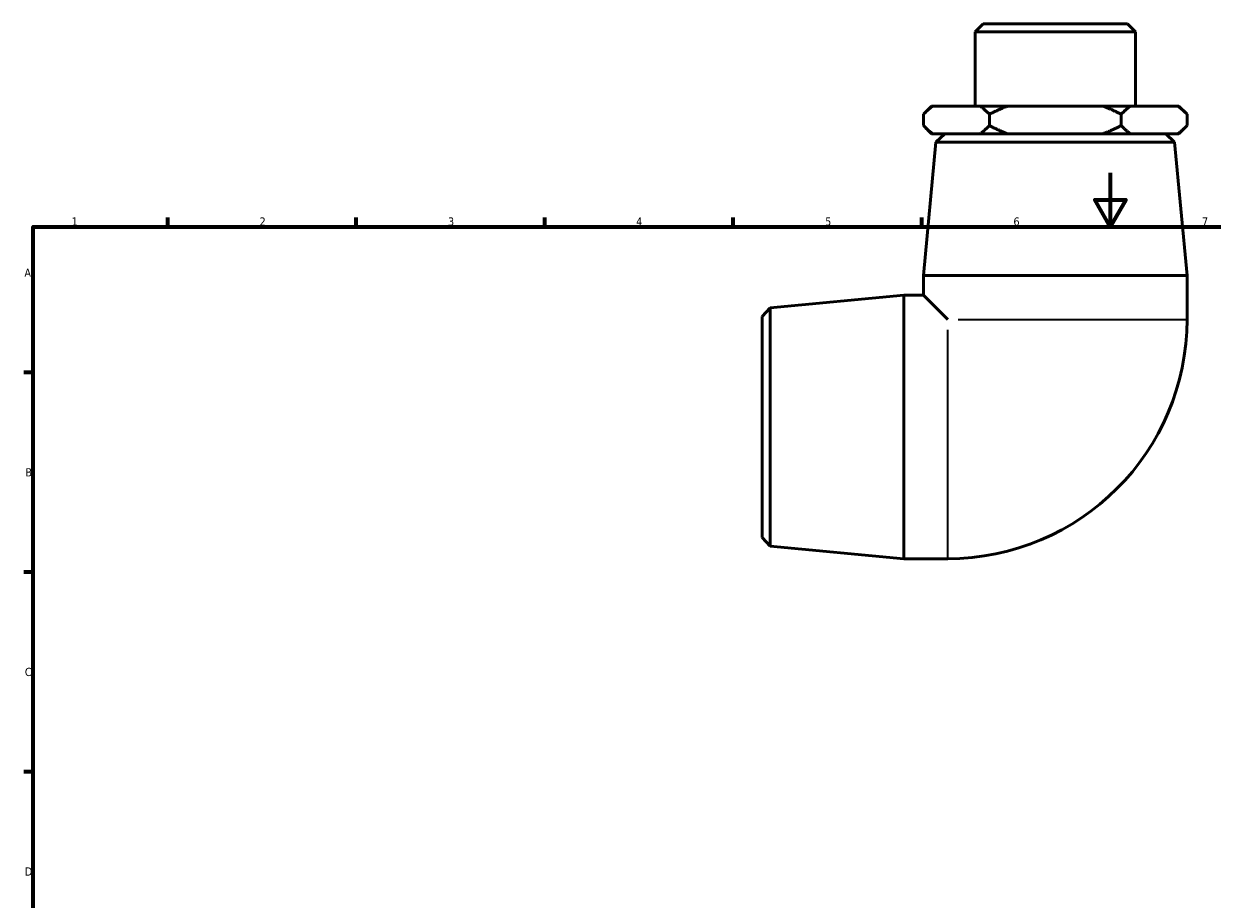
# Model space of a CAD drawing. Header units: millimetres. Extents: x -38 to 897, y -90 to 649.
# Tile 2 of 3: x 17 to 458, y 324 to 649. Entities that reach past the tile are written whole.
import ezdxf

# ---------------------------------------------------------------- set-up
doc = ezdxf.new("R2010")
doc.units = ezdxf.units.MM
for name, color, linetype, lineweight in [('Border (ANSI)', 7, 'Continuous', 70), ('Visible (ANSI)', 7, 'Continuous', 50), ('Visible Narrow (ANSI)', 7, 'Continuous', 35)]:
    doc.layers.add(name, color=color, linetype=linetype, lineweight=lineweight)
doc.styles.add('Note Text (ANSI)', font='tahoma.ttf')

# ---------------------------------------------------------------- blocks, each defined once
blk = doc.blocks.new('Borders Default Border')
at = {"layer": 'Border (ANSI)'}
for p, q in [((70.08, 574), (70.08, 577.45)), ((140.17, 574), (140.17, 577.45)), ((210.25, 574), (210.25, 577.45)), ((280.33, 574), (280.33, 577.45)), ((350.42, 574), (350.42, 577.45)), ((20, 519.75), (16.55, 519.75)), ((20, 445.5), (16.55, 445.5)), ((20, 371.25), (16.55, 371.25))]:
    blk.add_line(p, q, dxfattribs=at)
at = {"layer": 'Border (ANSI)', "flags": 128}
for points in [[(420.5, 594), (420.5, 574), (414.73, 584), (426.27, 584), (420.5, 574)], [(20, 20), (20, 574), (821, 574), (821, 20), (20, 20)]]:
    blk.add_lwpolyline(points, dxfattribs=at)
at = {"layer": 'Border (ANSI)', "color": 230, "true_color": 0xff0080, "char_height": 3.05, "attachment_point": 7, "style": 'Note Text (ANSI)'}
for s, insert in [('1', (34.35, 574.4)), ('2', (104.2, 574.4)), ('3', (174.26, 574.34)), ('4', (244.23, 574.4)), ('5', (314.48, 574.34)), ('6', (384.49, 574.34)), ('7', (454.6, 574.4)), ('A', (16.78, 555.35)), ('B', (17.15, 481.1)), ('C', (16.95, 406.8)), ('D', (16.96, 332.6))]:
    blk.add_mtext(s, dxfattribs=dict(at, insert=insert))

msp = doc.modelspace()

# ---------------------------------------------------------------- linework, layer by layer
at = {"layer": 'Visible (ANSI)'}
for p, q in [((373.232, 649.482), (370.232, 646.482)), ((429.846, 646.482), (370.232, 646.482)), ((370.232, 646.482), (370.232, 618.832)), ((373.232, 649.482), (426.846, 649.482)), ((426.846, 649.482), (429.846, 646.482)), ((429.846, 646.482), (429.846, 618.832)), ((354.039, 618.832), (351.039, 615.832)), ((354.039, 618.832), (354.412, 618.832)), ((354.412, 618.832), (372.167, 618.832)), ((372.167, 618.832), (382.284, 618.832)), ((382.284, 618.832), (417.795, 618.832)), ((417.795, 618.832), (427.912, 618.832)), ((427.912, 618.832), (445.667, 618.832)), ((445.667, 618.832), (446.039, 618.832)), ((446.039, 618.832), (449.039, 615.832)), ((351.039, 611.582), (351.039, 615.832)), ((375.539, 611.582), (375.539, 615.832)), ((424.539, 611.582), (424.539, 615.832)), ((449.039, 615.832), (449.039, 611.582)), ((354.039, 608.582), (351.039, 611.582)), ((446.039, 608.582), (449.039, 611.582)), ((355.662, 605.495), (351.039, 555.816)), ((354.412, 608.582), (354.039, 608.582)), ((372.167, 608.582), (354.412, 608.582)), ((358.939, 608.482), (355.662, 605.495)), ((444.417, 605.495), (355.662, 605.495)), ((358.939, 608.482), (441.139, 608.482)), ((362.539, 608.582), (362.539, 608.482)), ((382.284, 608.582), (372.167, 608.582)), ((417.795, 608.582), (382.284, 608.582)), ((427.912, 608.582), (417.795, 608.582)), ((445.667, 608.582), (427.912, 608.582)), ((437.539, 608.582), (437.539, 608.482)), ((441.139, 608.482), (444.417, 605.495)), ((444.417, 605.495), (449.039, 555.816)), ((446.039, 608.582), (445.667, 608.582)), ((351.039, 555.816), (449.039, 555.816)), ((351.039, 555.816), (351.039, 548.482)), ((449.039, 555.816), (449.039, 539.482)), ((294.027, 543.86), (343.706, 548.482)), ((343.706, 450.482), (343.706, 548.482)), ((343.706, 548.482), (351.039, 548.482)), ((351.039, 548.482), (360.039, 539.482)), ((291.039, 540.582), (294.027, 543.86)), ((294.027, 543.86), (294.027, 455.104)), ((291.039, 458.382), (291.039, 540.582)), ((291.039, 458.382), (294.027, 455.104)), ((294.027, 455.104), (343.706, 450.482)), ((343.706, 450.482), (360.039, 450.482))]:
    msp.add_line(p, q, dxfattribs=at)
msp.add_arc((360.039, 539.482), 89, 270, 0, dxfattribs=at)
for points in [[(351.039, 615.832), (352.779, 617.572), (354.412, 618.832)], [(372.167, 618.832), (373.8, 617.572), (375.539, 615.832)], [(375.539, 615.832), (379.018, 617.572), (382.284, 618.832)], [(417.795, 618.832), (421.061, 617.572), (424.539, 615.832)], [(424.539, 615.832), (426.279, 617.572), (427.912, 618.832)], [(445.667, 618.832), (447.3, 617.572), (449.039, 615.832)], [(354.412, 608.582), (352.779, 609.843), (351.039, 611.582)], [(375.539, 611.582), (373.8, 609.843), (372.167, 608.582)], [(382.284, 608.582), (379.018, 609.843), (375.539, 611.582)], [(424.539, 611.582), (421.061, 609.843), (417.795, 608.582)], [(427.912, 608.582), (426.279, 609.843), (424.539, 611.582)], [(449.039, 611.582), (447.3, 609.843), (445.667, 608.582)]]:
    msp.add_rational_spline(points, [1, 1.00252985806, 1], degree=2, dxfattribs=at)
at = {"layer": 'Visible Narrow (ANSI)'}
for p, q in [((363.923, 539.482), (448.649, 539.482)), ((360.039, 450.873), (360.039, 535.599))]:
    msp.add_line(p, q, dxfattribs=at)

# ---------------------------------------------------------------- block references
msp.add_blockref('Borders Default Border', (0, 0))

doc.saveas('drawing.dxf')
